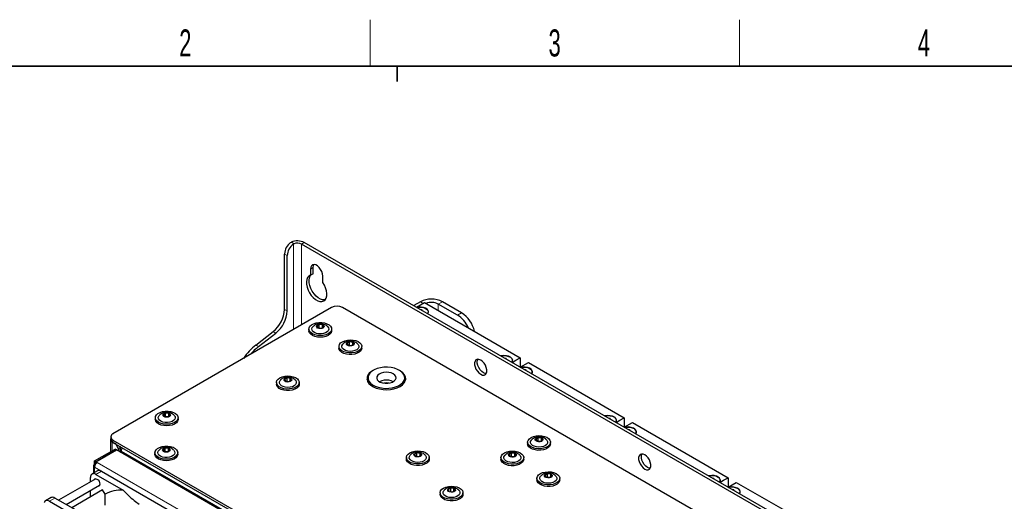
# Paper-space layout 'Blatt4' of a CAD drawing. Header units: millimetres. Extents: x 5 to 418, y 2 to 292.
# Tile 51 of 65: x 76 to 203, y 226 to 288. Entities that reach past the tile are written whole.
import ezdxf

# ---------------------------------------------------------------- set-up
doc = ezdxf.new("R2010")
doc.units = ezdxf.units.MM
doc.layers.add('SLD-0', color=7, linetype='Continuous')
doc.styles.add('SLDTEXTSTYLE1', font='TXT', dxfattribs={"width": 0.605})

psp = doc.layouts.new('Blatt4')

# ---------------------------------------------------------------- linework, layer by layer
at = {"color": 7, "linetype": 'Continuous', "lineweight": 25}
for p, q in [((111.21, 259.67), (111.31, 259.72)), ((111.66, 259.52), (111.57, 259.46)), ((180.16, 220.49), (112.63, 259.47)), ((180.51, 220.69), (112.98, 259.67)), ((110.42, 251.03), (110.42, 258.19)), ((110.77, 250.82), (110.77, 257.99)), ((113.78, 256.25), (113.78, 255.44)), ((114.13, 255.64), (114.13, 256.46)), ((114.13, 255.64), (113.78, 255.44)), ((115.37, 254.52), (115.37, 255.34)), ((116.52, 251.26), (88.25, 234.95)), ((174.85, 218.4), (117.93, 251.26)), ((128.01, 252.02), (127.13, 251.51)), ((127.48, 251.31), (128.54, 251.92)), ((128.17, 250.9), (128.19, 250.96)), ((132.78, 250.28), (130.31, 251.71)), ((133.31, 250.59), (130.84, 252.02)), ((113.58, 248.48), (113.58, 248.27)), ((114.89, 249.06), (114.62, 248.86)), ((114.62, 248.86), (114.78, 248.63)), ((114.78, 248.63), (115.21, 248.59)), ((114.85, 248.62), (114.89, 248.65)), ((115.32, 249.02), (114.89, 249.06)), ((114.89, 248.65), (114.89, 249.06)), ((114.89, 248.65), (115.25, 248.62)), ((114.9, 248.62), (114.89, 248.65)), ((115.21, 248.59), (115.48, 248.79)), ((115.48, 248.79), (115.32, 249.02)), ((115.32, 248.67), (115.32, 249.02)), ((116.53, 248.27), (116.53, 248.48)), ((106.71, 246.42), (108.96, 248.17)), ((107.06, 246.21), (109.31, 247.97)), ((117.46, 246.23), (117.46, 246.03)), ((118.82, 246.82), (118.52, 246.64)), ((118.52, 246.64), (118.64, 246.4)), ((118.64, 246.4), (119.05, 246.34)), ((118.77, 246.38), (118.82, 246.41)), ((119.24, 246.76), (118.82, 246.82)), ((118.82, 246.41), (118.82, 246.82)), ((118.82, 246.41), (119.11, 246.37)), ((118.83, 246.37), (118.82, 246.41)), ((119.05, 246.34), (119.36, 246.52)), ((119.36, 246.52), (119.24, 246.76)), ((119.24, 246.45), (119.24, 246.76)), ((120.41, 246.03), (120.41, 246.23)), ((139.05, 244.63), (139.06, 244.68)), ((140.91, 244.77), (140.91, 243.55)), ((140.91, 243.55), (141.97, 244.16)), ((141.61, 243.15), (141.62, 243.2)), ((110.75, 242.16), (110.44, 241.98)), ((110.44, 241.98), (110.56, 241.74)), ((111.16, 242.09), (110.75, 242.16)), ((110.75, 241.75), (110.75, 242.16)), ((111.28, 241.85), (111.16, 242.09)), ((111.16, 241.79), (111.16, 242.09)), ((121.21, 242.18), (121.21, 241.77)), ((125.96, 241.77), (125.96, 242.18)), ((109.39, 241.57), (109.39, 241.37)), ((110.56, 241.74), (110.98, 241.68)), ((110.69, 241.72), (110.75, 241.75)), ((110.75, 241.75), (111.03, 241.71)), ((110.75, 241.71), (110.75, 241.75)), ((110.98, 241.68), (111.28, 241.85)), ((112.34, 241.37), (112.34, 241.57)), ((121.21, 241.77), (121.23, 241.59)), ((93.72, 237.02), (93.72, 236.81)), ((95.04, 237.6), (94.77, 237.4)), ((94.77, 237.4), (94.93, 237.17)), ((94.93, 237.17), (95.36, 237.13)), ((95, 237.16), (95.04, 237.19)), ((95.47, 237.56), (95.04, 237.6)), ((95.04, 237.19), (95.04, 237.6)), ((95.04, 237.19), (95.39, 237.16)), ((95.05, 237.16), (95.04, 237.19)), ((95.36, 237.13), (95.63, 237.33)), ((95.63, 237.33), (95.47, 237.56)), ((95.47, 237.21), (95.47, 237.56)), ((96.67, 236.81), (96.67, 237.02)), ((152.48, 236.87), (152.49, 236.93)), ((154.35, 237.02), (154.35, 235.79)), ((154.35, 235.79), (155.41, 236.41)), ((87.96, 234.54), (87.96, 234.23)), ((143.22, 234.43), (142.92, 234.25)), ((142.92, 234.25), (143.03, 234.01)), ((143.64, 234.37), (143.22, 234.43)), ((143.22, 234.02), (143.22, 234.43)), ((143.75, 234.13), (143.64, 234.37)), ((143.64, 234.06), (143.64, 234.37)), ((155.04, 235.39), (155.06, 235.45)), ((87.91, 234.23), (87.91, 232.6)), ((88.6, 233.62), (88.16, 233.87)), ((88.25, 234.13), (145.17, 201.27)), ((88.25, 233.82), (145.17, 200.96)), ((88.96, 233.01), (88.6, 233.62)), ((89.22, 233.16), (88.96, 233.01)), ((88.96, 233.01), (88.96, 232.7)), ((89.13, 233.31), (89.22, 233.16)), ((89.22, 232.65), (89.22, 233.16)), ((94.98, 233.08), (94.72, 232.88)), ((95.41, 233.04), (94.98, 233.08)), ((94.98, 232.67), (94.98, 233.08)), ((95.57, 232.81), (95.41, 233.04)), ((95.41, 232.69), (95.41, 233.04)), ((141.86, 233.84), (141.86, 233.64)), ((143.03, 234.01), (143.45, 233.95)), ((143.17, 233.99), (143.22, 234.02)), ((143.22, 234.02), (143.5, 233.98)), ((143.23, 233.98), (143.22, 234.02)), ((143.45, 233.95), (143.75, 234.13)), ((144.81, 233.64), (144.81, 233.84)), ((85.86, 231.43), (88.52, 232.96)), ((86.04, 231.32), (88.69, 232.85)), ((88.71, 232.84), (86.06, 231.31)), ((88.69, 232.85), (88.52, 232.96)), ((88.69, 232.85), (88.69, 232.83)), ((122.97, 213.07), (88.71, 232.84)), ((89.31, 232.5), (89.31, 232.7)), ((93.67, 232.5), (93.67, 232.29)), ((94.72, 232.88), (94.88, 232.65)), ((94.88, 232.65), (95.31, 232.61)), ((94.95, 232.64), (94.98, 232.67)), ((94.98, 232.67), (95.34, 232.64)), ((94.99, 232.64), (94.98, 232.67)), ((95.31, 232.61), (95.57, 232.81)), ((96.62, 232.29), (96.62, 232.5)), ((126.18, 231.87), (126.18, 231.67)), ((127.54, 232.46), (127.24, 232.28)), ((127.24, 232.28), (127.35, 232.04)), ((127.35, 232.04), (127.77, 231.98)), ((127.49, 232.02), (127.54, 232.05)), ((127.96, 232.4), (127.54, 232.46)), ((127.54, 232.05), (127.54, 232.46)), ((127.54, 232.05), (127.82, 232.01)), ((127.55, 232.01), (127.54, 232.05)), ((127.77, 231.98), (128.07, 232.16)), ((128.07, 232.16), (127.96, 232.4)), ((127.96, 232.09), (127.96, 232.4)), ((129.13, 231.67), (129.13, 231.87)), ((138.41, 231.85), (138.41, 231.65)), ((139.77, 232.44), (139.47, 232.26)), ((139.47, 232.26), (139.58, 232.02)), ((139.58, 232.02), (140, 231.96)), ((139.72, 232), (139.77, 232.03)), ((140.19, 232.38), (139.77, 232.44)), ((139.77, 232.03), (139.77, 232.44)), ((139.77, 232.03), (140.06, 231.99)), ((139.78, 231.99), (139.77, 232.03)), ((140, 231.96), (140.31, 232.14)), ((140.31, 232.14), (140.19, 232.38)), ((140.19, 232.07), (140.19, 232.38)), ((141.36, 231.65), (141.36, 231.85)), ((85.72, 230.81), (85.72, 229.84)), ((86.04, 231.32), (85.86, 231.43)), ((85.86, 231.02), (85.86, 231.43)), ((85.97, 230.96), (85.86, 231.02)), ((86.04, 231.06), (86.04, 231.32)), ((86.06, 231.31), (86.22, 231.22)), ((86.06, 231.11), (86.06, 231.31)), ((86.06, 231.11), (86.07, 231.1)), ((85.33, 228.74), (85.33, 229.28)), ((86.25, 230.15), (85.54, 229.74)), ((86.04, 229.69), (89.57, 227.65)), ((86.75, 230.1), (101.6, 221.53)), ((143.06, 229.17), (143.06, 228.97)), ((144.42, 229.76), (144.12, 229.58)), ((144.12, 229.58), (144.23, 229.34)), ((144.23, 229.34), (144.65, 229.28)), ((144.37, 229.32), (144.42, 229.35)), ((144.84, 229.7), (144.42, 229.76)), ((144.42, 229.35), (144.42, 229.76)), ((144.42, 229.35), (144.7, 229.31)), ((144.43, 229.31), (144.42, 229.35)), ((144.65, 229.28), (144.96, 229.45)), ((144.96, 229.45), (144.84, 229.7)), ((144.84, 229.39), (144.84, 229.7)), ((146.01, 228.97), (146.01, 229.17)), ((165.92, 229.12), (165.93, 229.17)), ((167.78, 229.26), (167.78, 228.04)), ((86.02, 229.13), (81.21, 226.36)), ((82.21, 225.78), (86.52, 228.27)), ((131.91, 227.9), (131.6, 227.72)), ((132.32, 227.84), (131.91, 227.9)), ((131.91, 227.49), (131.91, 227.9)), ((167.78, 228.04), (168.84, 228.65)), ((80.24, 226.68), (79.53, 226.27)), ((83.78, 224.87), (80.74, 226.63)), ((86.9, 227.67), (82.92, 225.37)), ((85.33, 226.76), (85.33, 227.58)), ((87.22, 227.13), (86.9, 227.67)), ((87.22, 225.69), (87.22, 227.13)), ((130.55, 227.31), (130.55, 227.11)), ((131.6, 227.72), (131.72, 227.48)), ((131.72, 227.48), (132.14, 227.42)), ((131.85, 227.46), (131.91, 227.49)), ((131.91, 227.49), (132.19, 227.45)), ((131.91, 227.45), (131.91, 227.49)), ((132.14, 227.42), (132.44, 227.6)), ((132.44, 227.6), (132.32, 227.84)), ((132.32, 227.53), (132.32, 227.84)), ((133.5, 227.11), (133.5, 227.31)), ((168.48, 227.64), (168.49, 227.69)), ((80.03, 226.22), (94.88, 217.65))]:
    psp.add_line(p, q, dxfattribs=at)
at = {"color": 7, "linetype": 'Continuous', "lineweight": 18}
for p, q in [((111.31, 259.72), (111.66, 259.52)), ((111.57, 259.46), (111.57, 248.41)), ((112.63, 259.47), (112.98, 259.67)), ((112.63, 249.02), (112.63, 259.47)), ((110.77, 257.99), (110.42, 258.19)), ((114.13, 256.46), (113.78, 256.25)), ((110.42, 251.03), (110.77, 250.82)), ((128.36, 251.81), (128.01, 252.02)), ((128.07, 250.96), (128.14, 250.99)), ((128.1, 250.95), (128.15, 250.97)), ((128.14, 250.92), (128.15, 250.97)), ((128.19, 250.96), (128.2, 250.89)), ((128.21, 250.97), (128.23, 250.87)), ((128.36, 250.8), (128.46, 250.77)), ((130.31, 251.71), (130.84, 252.02)), ((130.31, 250.9), (130.31, 251.71)), ((128.45, 250.74), (128.45, 250.74)), ((128.45, 250.74), (128.45, 250.74)), ((132.78, 250.28), (133.31, 250.59)), ((109.31, 247.97), (108.96, 248.17)), ((107.06, 246.21), (106.71, 246.42)), ((138.94, 244.69), (139.01, 244.72)), ((138.97, 244.67), (139.02, 244.69)), ((139.01, 244.65), (139.02, 244.69)), ((139.06, 244.68), (139.07, 244.61)), ((139.08, 244.7), (139.1, 244.6)), ((139.23, 244.52), (139.34, 244.49)), ((139.32, 244.47), (139.33, 244.47)), ((139.33, 244.47), (139.33, 244.47)), ((141.5, 243.21), (141.57, 243.24)), ((141.53, 243.19), (141.59, 243.21)), ((141.57, 243.17), (141.59, 243.21)), ((141.62, 243.2), (141.63, 243.13)), ((141.65, 243.22), (141.66, 243.12)), ((141.8, 243.04), (141.9, 243.01)), ((141.89, 242.99), (141.89, 242.99)), ((141.89, 242.99), (141.89, 242.99)), ((152.37, 236.93), (152.44, 236.96)), ((152.41, 236.92), (152.46, 236.94)), ((152.45, 236.89), (152.46, 236.94)), ((152.49, 236.93), (152.51, 236.86)), ((152.52, 236.94), (152.53, 236.84)), ((152.67, 236.76), (152.77, 236.74)), ((152.76, 236.71), (152.76, 236.71)), ((152.76, 236.71), (152.76, 236.71)), ((154.94, 235.45), (155.01, 235.48)), ((154.97, 235.44), (155.02, 235.46)), ((155.01, 235.41), (155.02, 235.46)), ((155.06, 235.45), (155.07, 235.38)), ((155.08, 235.46), (155.1, 235.36)), ((155.23, 235.28), (155.33, 235.26)), ((155.32, 235.23), (155.32, 235.23)), ((155.32, 235.23), (155.32, 235.23)), ((88.17, 233.88), (88.16, 233.87)), ((88.16, 233.87), (88.16, 232.75)), ((88.25, 234.13), (88.25, 233.82)), ((89.22, 232.65), (89.13, 232.6)), ((144.11, 201.07), (89.31, 232.7)), ((119.81, 211.02), (85.86, 230.61)), ((85.86, 230.61), (85.86, 229.93)), ((120.16, 211.63), (86.22, 231.22)), ((86.75, 230.1), (86.04, 229.69)), ((165.81, 229.18), (165.88, 229.21)), ((165.84, 229.16), (165.89, 229.18)), ((165.88, 229.14), (165.89, 229.18)), ((165.93, 229.17), (165.94, 229.1)), ((165.95, 229.19), (165.97, 229.08)), ((166.1, 229.01), (166.21, 228.98)), ((166.19, 228.96), (166.2, 228.95)), ((166.2, 228.95), (166.2, 228.95)), ((80.74, 226.63), (80.03, 226.22)), ((168.37, 227.7), (168.44, 227.73)), ((168.4, 227.68), (168.46, 227.7)), ((168.44, 227.66), (168.46, 227.7)), ((168.49, 227.69), (168.5, 227.62)), ((168.52, 227.71), (168.53, 227.6)), ((168.67, 227.53), (168.77, 227.5)), ((168.76, 227.47), (168.76, 227.48)), ((168.76, 227.48), (168.76, 227.48))]:
    psp.add_line(p, q, dxfattribs=at)
at = {"color": 7, "linetype": 'Continuous', "lineweight": 25, "flags": 128}
for points in [[(115.37, 255.34), (115.34, 255.61), (115.24, 255.91), (115.09, 256.19), (114.9, 256.44), (114.69, 256.64), (114.46, 256.77), (114.24, 256.82), (114.05, 256.79), (113.9, 256.68), (113.81, 256.5), (113.78, 256.25)], [(114.13, 256.46), (114.16, 256.7), (114.22, 256.82)], [(113.78, 255.44), (113.57, 255.33), (113.4, 255.15), (113.3, 254.91), (113.25, 254.61), (113.26, 254.27), (113.34, 253.9), (113.47, 253.53), (113.66, 253.17), (113.89, 252.84), (114.15, 252.55), (114.43, 252.32), (114.72, 252.15), (115, 252.06), (115.26, 252.05), (115.49, 252.12), (115.67, 252.26), (115.81, 252.48), (115.88, 252.76), (115.9, 253.08), (115.85, 253.43), (115.74, 253.8), (115.58, 254.17), (115.37, 254.52)], [(115.67, 252.26), (115.61, 252.25), (115.35, 252.26), (115.07, 252.35), (114.78, 252.52), (114.5, 252.75), (114.24, 253.04), (114.01, 253.38), (113.83, 253.74), (113.69, 254.11), (113.62, 254.47), (113.6, 254.81), (113.65, 255.11), (113.76, 255.36), (113.87, 255.49)], [(128.93, 250.47), (128.97, 250.52), (129.03, 250.69), (128.99, 250.88), (128.86, 251.04), (128.66, 251.18), (128.39, 251.28), (128.08, 251.33), (127.77, 251.32), (127.53, 251.28)], [(127.54, 251.27), (127.62, 251.29), (127.92, 251.32), (128.24, 251.3), (128.52, 251.23), (128.76, 251.11), (128.93, 250.96), (129.01, 250.79), (129, 250.61), (128.92, 250.47)], [(128.54, 251.92), (135.47, 247.92), (140.91, 244.77)], [(114.5, 249.27), (114.86, 249.32), (115.23, 249.32), (115.59, 249.27), (115.91, 249.17), (116.18, 249.02), (116.38, 248.84), (116.5, 248.64), (116.52, 248.43), (116.45, 248.22), (116.3, 248.02), (116.06, 247.86), (115.77, 247.73), (115.42, 247.65), (115.06, 247.63), (114.69, 247.65), (114.34, 247.73), (114.04, 247.86), (113.81, 248.02), (113.65, 248.21), (113.58, 248.42), (113.6, 248.63), (113.71, 248.84), (113.91, 249.02), (114.18, 249.17), (114.5, 249.27)], [(116.53, 248.27), (116.52, 248.22), (116.45, 248.01), (116.3, 247.82), (116.06, 247.66), (115.77, 247.53), (115.42, 247.45), (115.06, 247.42), (114.69, 247.45), (114.34, 247.53), (114.04, 247.65), (113.81, 247.81), (113.65, 248.01), (113.58, 248.22), (113.58, 248.27)], [(116.02, 248.78), (116.12, 248.63), (116.15, 248.45), (116.09, 248.27), (115.95, 248.11), (115.73, 247.98), (115.46, 247.89), (115.15, 247.85), (114.84, 247.85), (114.55, 247.91), (114.29, 248.02), (114.1, 248.16), (113.98, 248.33), (113.95, 248.51), (114.01, 248.69), (114.08, 248.77)], [(114.86, 249.09), (115.06, 249.11), (115.25, 249.09), (115.41, 249.03), (115.51, 248.93), (115.55, 248.82), (115.51, 248.71), (115.4, 248.62), (115.24, 248.56), (115.04, 248.54), (114.85, 248.56), (114.69, 248.62), (114.59, 248.72), (114.55, 248.83), (114.59, 248.94), (114.7, 249.03), (114.86, 249.09)], [(118.55, 247.05), (118.91, 247.08), (119.28, 247.06), (119.63, 246.99), (119.93, 246.86), (120.17, 246.7), (120.33, 246.51), (120.41, 246.3), (120.39, 246.09), (120.28, 245.88), (120.09, 245.7), (119.83, 245.55), (119.51, 245.45), (119.15, 245.39), (118.78, 245.39), (118.42, 245.44), (118.09, 245.54), (117.82, 245.68), (117.62, 245.86), (117.5, 246.06), (117.47, 246.27), (117.53, 246.48), (117.68, 246.68), (117.91, 246.84), (118.21, 246.97), (118.55, 247.05)], [(120.41, 246.03), (120.39, 245.88), (120.28, 245.68), (120.09, 245.5), (119.83, 245.35), (119.51, 245.24), (119.15, 245.19), (118.78, 245.18), (118.42, 245.23), (118.09, 245.33), (117.82, 245.47), (117.62, 245.65), (117.5, 245.85), (117.46, 246.03)], [(119.91, 246.53), (119.95, 246.49), (120.03, 246.31), (120.03, 246.13), (119.93, 245.96), (119.76, 245.81), (119.52, 245.69), (119.23, 245.62), (118.92, 245.6), (118.61, 245.63), (118.33, 245.7), (118.1, 245.83), (117.93, 245.98), (117.85, 246.15), (117.85, 246.33), (117.95, 246.51), (117.97, 246.53)], [(118.81, 246.86), (119, 246.87), (119.19, 246.83), (119.33, 246.76), (119.42, 246.66), (119.44, 246.54), (119.37, 246.44), (119.25, 246.35), (119.07, 246.3), (118.88, 246.29), (118.69, 246.33), (118.54, 246.4), (118.46, 246.5), (118.44, 246.62), (118.5, 246.72), (118.63, 246.81), (118.81, 246.86)], [(135.79, 242.63), (136.01, 242.54), (136.22, 242.53), (136.39, 242.6), (136.51, 242.75), (136.57, 242.96), (136.57, 243.23), (136.51, 243.51), (136.39, 243.8), (136.22, 244.07), (136.01, 244.3), (135.79, 244.47), (135.56, 244.56), (135.36, 244.57), (135.18, 244.5), (135.06, 244.35), (135, 244.13), (135, 243.87), (135.06, 243.59), (135.18, 243.3), (135.36, 243.03), (135.56, 242.8), (135.79, 242.63)], [(136.14, 242.84), (135.92, 243), (135.71, 243.23), (135.54, 243.5), (135.42, 243.79), (135.35, 244.08), (135.35, 244.34), (135.42, 244.55), (135.43, 244.58)], [(139.8, 244.19), (139.88, 244.33), (139.89, 244.51), (139.81, 244.69), (139.64, 244.84), (139.4, 244.96), (139.11, 245.03), (138.8, 245.05), (138.48, 245.02), (138.4, 245)], [(138.41, 245), (138.49, 245.01), (138.8, 245.05), (139.11, 245.03), (139.39, 244.95), (139.63, 244.84), (139.8, 244.68), (139.88, 244.51), (139.87, 244.33), (139.79, 244.2)], [(139.85, 244.16), (140.33, 244.44), (140.91, 244.77)], [(124.2, 243.51), (123.74, 243.55), (123.28, 243.54), (122.82, 243.48), (122.4, 243.37), (122.02, 243.21), (121.7, 243.02), (121.46, 242.79), (121.29, 242.54), (121.22, 242.27), (121.23, 242), (121.34, 241.74), (121.53, 241.5), (121.8, 241.28), (122.14, 241.09), (122.54, 240.95), (122.97, 240.86), (123.43, 240.81), (123.9, 240.82), (124.35, 240.88), (124.78, 240.99), (125.15, 241.15), (125.47, 241.35), (125.72, 241.58), (125.88, 241.83), (125.96, 242.09), (125.94, 242.36), (125.84, 242.62), (125.65, 242.87), (125.37, 243.09), (125.03, 243.27), (124.64, 243.41), (124.2, 243.51)], [(142.37, 242.71), (142.4, 242.76), (142.46, 242.94), (142.42, 243.12), (142.3, 243.29), (142.09, 243.43), (141.82, 243.52), (141.52, 243.57), (141.2, 243.56), (140.96, 243.52)], [(140.97, 243.52), (141.05, 243.53), (141.36, 243.57), (141.67, 243.55), (141.96, 243.48), (142.19, 243.36), (142.36, 243.2), (142.44, 243.03), (142.43, 242.85), (142.36, 242.72)], [(141.97, 244.16), (148.9, 240.16), (154.35, 237.02)], [(110.47, 242.39), (110.83, 242.42), (111.2, 242.4), (111.55, 242.32), (111.85, 242.2), (112.09, 242.04), (112.25, 241.85), (112.33, 241.64), (112.31, 241.42), (112.21, 241.22), (112.01, 241.04), (111.75, 240.89), (111.43, 240.78), (111.07, 240.73), (110.7, 240.72), (110.34, 240.77), (110.01, 240.87), (109.74, 241.02), (109.54, 241.19), (109.42, 241.4), (109.39, 241.61), (109.45, 241.82), (109.6, 242.01), (109.83, 242.18), (110.13, 242.31), (110.47, 242.39)], [(110.73, 242.19), (110.92, 242.2), (111.11, 242.17), (111.25, 242.09), (111.34, 241.99), (111.36, 241.88), (111.3, 241.77), (111.17, 241.69), (110.99, 241.64), (110.8, 241.63), (110.61, 241.67), (110.47, 241.74), (110.38, 241.84), (110.36, 241.95), (110.43, 242.06), (110.55, 242.14), (110.73, 242.19)], [(121.87, 243.13), (121.66, 243), (121.39, 242.77), (121.21, 242.52), (121.11, 242.25), (121.09, 241.98), (121.17, 241.71), (121.34, 241.45), (121.59, 241.21), (121.91, 241.01), (122.29, 240.85), (122.71, 240.73), (123.17, 240.66), (123.65, 240.64), (124.12, 240.67), (124.57, 240.75), (124.99, 240.88), (125.36, 241.06), (125.36, 241.06)], [(121.1, 241.93), (121.15, 242.08), (121.21, 242.23)], [(123.91, 242.88), (123.57, 242.9), (123.24, 242.87), (122.93, 242.79), (122.67, 242.67), (122.47, 242.51), (122.36, 242.32), (122.34, 242.12), (122.42, 241.93), (122.58, 241.76), (122.81, 241.62), (123.1, 241.52), (123.43, 241.47), (123.77, 241.47), (124.1, 241.52), (124.39, 241.63), (124.62, 241.77), (124.77, 241.95), (124.84, 242.14), (124.81, 242.34), (124.69, 242.52), (124.49, 242.68), (124.23, 242.8), (123.91, 242.88)], [(125.36, 241.06), (125.66, 241.27), (125.89, 241.51), (126.03, 241.77), (126.09, 242.05), (126.05, 242.32), (125.93, 242.58), (125.72, 242.83), (125.44, 243.05), (125.31, 243.13)], [(125.96, 242.23), (126, 242.15), (126.07, 241.93)], [(136.5, 242.73), (136.36, 242.74), (136.14, 242.84)], [(112.34, 241.37), (112.31, 241.22), (112.21, 241.02), (112.01, 240.83), (111.75, 240.69), (111.43, 240.58), (111.07, 240.52), (110.7, 240.52), (110.34, 240.57), (110.01, 240.67), (109.74, 240.81), (109.54, 240.99), (109.42, 241.19), (109.39, 241.37)], [(111.83, 241.87), (111.87, 241.82), (111.95, 241.65), (111.95, 241.47), (111.85, 241.3), (111.68, 241.15), (111.44, 241.03), (111.15, 240.96), (110.84, 240.93), (110.53, 240.96), (110.25, 241.04), (110.02, 241.16), (109.85, 241.32), (109.77, 241.49), (109.77, 241.67), (109.87, 241.84), (109.89, 241.87)], [(124.47, 241.67), (124.23, 241.78), (123.91, 241.86)], [(125.94, 241.59), (125.96, 241.68), (125.96, 241.77)], [(96.67, 236.81), (96.67, 236.76), (96.6, 236.55), (96.45, 236.36), (96.21, 236.2), (95.91, 236.07), (95.57, 235.99), (95.2, 235.96), (94.84, 235.99), (94.49, 236.07), (94.19, 236.19), (93.96, 236.35), (93.8, 236.55), (93.73, 236.76), (93.72, 236.81)], [(94.65, 237.81), (95.01, 237.86), (95.38, 237.86), (95.74, 237.81), (96.06, 237.71), (96.33, 237.56), (96.53, 237.38), (96.65, 237.18), (96.67, 236.97), (96.6, 236.76), (96.45, 236.56), (96.21, 236.4), (95.91, 236.27), (95.57, 236.19), (95.2, 236.17), (94.84, 236.19), (94.49, 236.27), (94.19, 236.39), (93.96, 236.56), (93.8, 236.75), (93.73, 236.96), (93.75, 237.17), (93.86, 237.38), (94.06, 237.56), (94.33, 237.7), (94.65, 237.81)], [(96.17, 237.32), (96.27, 237.17), (96.3, 236.99), (96.24, 236.81), (96.09, 236.65), (95.88, 236.52), (95.61, 236.43), (95.3, 236.39), (94.99, 236.39), (94.69, 236.45), (94.44, 236.56), (94.25, 236.7), (94.13, 236.87), (94.1, 237.05), (94.16, 237.23), (94.22, 237.31)], [(95.01, 237.63), (95.2, 237.65), (95.39, 237.63), (95.56, 237.57), (95.66, 237.47), (95.7, 237.36), (95.66, 237.25), (95.55, 237.16), (95.38, 237.1), (95.19, 237.08), (95, 237.1), (94.84, 237.16), (94.73, 237.26), (94.7, 237.37), (94.74, 237.48), (94.85, 237.57), (95.01, 237.63)], [(153.24, 236.43), (153.31, 236.57), (153.33, 236.75), (153.24, 236.93), (153.08, 237.09), (152.84, 237.21), (152.55, 237.28), (152.23, 237.3), (151.92, 237.26), (151.83, 237.25)], [(151.84, 237.24), (151.92, 237.26), (152.23, 237.29), (152.54, 237.27), (152.83, 237.2), (153.07, 237.08), (153.23, 236.93), (153.31, 236.75), (153.3, 236.57), (153.23, 236.44)], [(153.29, 236.41), (153.76, 236.68), (154.35, 237.02)], [(155.8, 234.95), (155.84, 235), (155.9, 235.18), (155.86, 235.36), (155.73, 235.53), (155.53, 235.67), (155.26, 235.77), (154.95, 235.82), (154.64, 235.81), (154.4, 235.77)], [(154.41, 235.76), (154.49, 235.78), (154.79, 235.81), (155.11, 235.79), (155.39, 235.72), (155.63, 235.6), (155.8, 235.45), (155.88, 235.27), (155.87, 235.09), (155.79, 234.96)], [(155.41, 236.41), (162.34, 232.4), (167.78, 229.26)], [(142.94, 234.67), (143.31, 234.7), (143.68, 234.67), (144.02, 234.6), (144.32, 234.48), (144.57, 234.31), (144.73, 234.12), (144.8, 233.91), (144.79, 233.7), (144.68, 233.5), (144.49, 233.31), (144.22, 233.16), (143.9, 233.06), (143.55, 233), (143.18, 233), (142.82, 233.05), (142.49, 233.15), (142.21, 233.29), (142.01, 233.47), (141.89, 233.67), (141.86, 233.88), (141.92, 234.09), (142.08, 234.29), (142.31, 234.45), (142.6, 234.58), (142.94, 234.67)], [(143.2, 234.47), (143.4, 234.48), (143.58, 234.44), (143.73, 234.37), (143.82, 234.27), (143.83, 234.16), (143.77, 234.05), (143.64, 233.96), (143.47, 233.91), (143.27, 233.9), (143.09, 233.94), (142.94, 234.01), (142.85, 234.11), (142.84, 234.23), (142.9, 234.33), (143.03, 234.42), (143.2, 234.47)], [(94.6, 233.29), (94.95, 233.34), (95.32, 233.34), (95.68, 233.29), (96.01, 233.19), (96.28, 233.04), (96.48, 232.86), (96.59, 232.66), (96.62, 232.45), (96.55, 232.24), (96.39, 232.04), (96.16, 231.88), (95.86, 231.75), (95.52, 231.67), (95.15, 231.65), (94.78, 231.67), (94.44, 231.75), (94.14, 231.87), (93.9, 232.04), (93.74, 232.23), (93.67, 232.44), (93.69, 232.65), (93.81, 232.86), (94, 233.04), (94.27, 233.18), (94.6, 233.29)], [(94.96, 233.11), (95.15, 233.13), (95.34, 233.11), (95.5, 233.05), (95.61, 232.95), (95.64, 232.84), (95.6, 232.73), (95.49, 232.64), (95.33, 232.58), (95.14, 232.56), (94.95, 232.58), (94.79, 232.64), (94.68, 232.74), (94.65, 232.85), (94.69, 232.96), (94.8, 233.05), (94.96, 233.11)], [(144.81, 233.64), (144.79, 233.5), (144.68, 233.29), (144.49, 233.11), (144.22, 232.96), (143.9, 232.85), (143.55, 232.8), (143.18, 232.79), (142.82, 232.84), (142.49, 232.94), (142.21, 233.09), (142.01, 233.26), (141.89, 233.47), (141.86, 233.64)], [(144.3, 234.14), (144.34, 234.1), (144.43, 233.92), (144.42, 233.74), (144.33, 233.57), (144.15, 233.42), (143.91, 233.3), (143.63, 233.23), (143.32, 233.21), (143.01, 233.24), (142.72, 233.32), (142.49, 233.44), (142.33, 233.59), (142.24, 233.76), (142.25, 233.94), (142.34, 234.12), (142.36, 234.14)], [(89.25, 232.53), (89.24, 232.56), (89.22, 232.65)], [(96.62, 232.29), (96.62, 232.24), (96.55, 232.03), (96.39, 231.84), (96.16, 231.67), (95.86, 231.55), (95.52, 231.47), (95.15, 231.44), (94.78, 231.47), (94.44, 231.55), (94.14, 231.67), (93.9, 231.83), (93.74, 232.03), (93.67, 232.24), (93.67, 232.29)], [(96.11, 232.8), (96.21, 232.65), (96.24, 232.47), (96.18, 232.29), (96.04, 232.13), (95.83, 232), (95.55, 231.91), (95.25, 231.86), (94.94, 231.87), (94.64, 231.93), (94.39, 232.04), (94.19, 232.18), (94.08, 232.35), (94.05, 232.53), (94.11, 232.7), (94.17, 232.79)], [(127.26, 232.7), (127.63, 232.73), (128, 232.7), (128.34, 232.63), (128.64, 232.51), (128.89, 232.34), (129.05, 232.15), (129.12, 231.94), (129.11, 231.73), (129, 231.53), (128.81, 231.34), (128.54, 231.19), (128.22, 231.09), (127.86, 231.03), (127.5, 231.03), (127.14, 231.08), (126.81, 231.18), (126.53, 231.32), (126.33, 231.5), (126.21, 231.7), (126.18, 231.91), (126.24, 232.12), (126.4, 232.32), (126.63, 232.48), (126.92, 232.61), (127.26, 232.7)], [(128.62, 232.17), (128.66, 232.13), (128.75, 231.95), (128.74, 231.77), (128.65, 231.6), (128.47, 231.45), (128.23, 231.33), (127.95, 231.26), (127.64, 231.24), (127.33, 231.27), (127.04, 231.35), (126.81, 231.47), (126.65, 231.62), (126.56, 231.79), (126.57, 231.98), (126.66, 232.15), (126.68, 232.17)], [(127.52, 232.5), (127.72, 232.51), (127.9, 232.47), (128.05, 232.4), (128.14, 232.3), (128.15, 232.19), (128.09, 232.08), (127.96, 231.99), (127.79, 231.94), (127.59, 231.94), (127.41, 231.97), (127.26, 232.04), (127.17, 232.14), (127.16, 232.26), (127.22, 232.36), (127.35, 232.45), (127.52, 232.5)], [(139.5, 232.68), (139.86, 232.71), (140.23, 232.68), (140.57, 232.61), (140.88, 232.49), (141.12, 232.32), (141.28, 232.13), (141.36, 231.92), (141.34, 231.71), (141.23, 231.51), (141.04, 231.32), (140.78, 231.17), (140.45, 231.07), (140.1, 231.01), (139.73, 231.01), (139.37, 231.06), (139.04, 231.16), (138.77, 231.3), (138.56, 231.48), (138.44, 231.68), (138.41, 231.89), (138.48, 232.1), (138.63, 232.3), (138.86, 232.46), (139.15, 232.59), (139.5, 232.68)], [(140.86, 232.15), (140.9, 232.11), (140.98, 231.93), (140.97, 231.75), (140.88, 231.58), (140.71, 231.43), (140.47, 231.31), (140.18, 231.24), (139.87, 231.22), (139.56, 231.25), (139.28, 231.33), (139.04, 231.45), (138.88, 231.6), (138.8, 231.77), (138.8, 231.95), (138.89, 232.13), (138.92, 232.15)], [(139.75, 232.48), (139.95, 232.49), (140.13, 232.45), (140.28, 232.38), (140.37, 232.28), (140.38, 232.17), (140.32, 232.06), (140.19, 231.97), (140.02, 231.92), (139.83, 231.91), (139.64, 231.95), (139.49, 232.02), (139.41, 232.12), (139.39, 232.24), (139.45, 232.34), (139.58, 232.43), (139.75, 232.48)], [(157, 232.22), (156.78, 232.31), (156.57, 232.32), (156.4, 232.25), (156.28, 232.1), (156.21, 231.89), (156.21, 231.63), (156.28, 231.34), (156.4, 231.05), (156.57, 230.78), (156.78, 230.55), (157, 230.38), (157.22, 230.29), (157.43, 230.28), (157.6, 230.35), (157.72, 230.5), (157.79, 230.72), (157.79, 230.98), (157.72, 231.27), (157.6, 231.56), (157.43, 231.83), (157.22, 232.06), (157, 232.22)], [(157.35, 230.59), (157.13, 230.76), (156.92, 230.98), (156.75, 231.25), (156.63, 231.54), (156.57, 231.83), (156.57, 232.09), (156.63, 232.31), (156.64, 232.33)], [(129.13, 231.67), (129.11, 231.53), (129, 231.32), (128.81, 231.14), (128.54, 230.99), (128.22, 230.88), (127.86, 230.83), (127.5, 230.82), (127.14, 230.87), (126.81, 230.97), (126.53, 231.12), (126.33, 231.29), (126.21, 231.5), (126.18, 231.67)], [(141.36, 231.65), (141.34, 231.51), (141.23, 231.3), (141.04, 231.12), (140.78, 230.97), (140.45, 230.86), (140.1, 230.81), (139.73, 230.8), (139.37, 230.85), (139.04, 230.95), (138.77, 231.1), (138.56, 231.27), (138.44, 231.48), (138.41, 231.65)], [(157.71, 230.48), (157.58, 230.5), (157.35, 230.59)], [(144.14, 229.99), (144.51, 230.02), (144.88, 230), (145.22, 229.92), (145.53, 229.8), (145.77, 229.64), (145.93, 229.45), (146.01, 229.24), (145.99, 229.03), (145.88, 228.82), (145.69, 228.64), (145.42, 228.49), (145.1, 228.38), (144.75, 228.33), (144.38, 228.32), (144.02, 228.37), (143.69, 228.47), (143.42, 228.62), (143.21, 228.79), (143.09, 229), (143.06, 229.21), (143.13, 229.42), (143.28, 229.61), (143.51, 229.78), (143.8, 229.91), (144.14, 229.99)], [(145.51, 229.47), (145.54, 229.42), (145.63, 229.25), (145.62, 229.07), (145.53, 228.9), (145.36, 228.75), (145.12, 228.63), (144.83, 228.56), (144.52, 228.54), (144.21, 228.56), (143.93, 228.64), (143.69, 228.76), (143.53, 228.92), (143.45, 229.09), (143.45, 229.27), (143.54, 229.44), (143.57, 229.47)], [(144.4, 229.8), (144.6, 229.8), (144.78, 229.77), (144.93, 229.69), (145.02, 229.59), (145.03, 229.48), (144.97, 229.37), (144.84, 229.29), (144.67, 229.24), (144.47, 229.23), (144.29, 229.27), (144.14, 229.34), (144.05, 229.44), (144.04, 229.55), (144.1, 229.66), (144.23, 229.74), (144.4, 229.8)], [(166.67, 228.68), (166.75, 228.82), (166.76, 229), (166.68, 229.18), (166.51, 229.33), (166.27, 229.45), (165.98, 229.52), (165.67, 229.54), (165.35, 229.51), (165.27, 229.49)], [(165.28, 229.48), (165.36, 229.5), (165.67, 229.54), (165.98, 229.52), (166.26, 229.44), (166.5, 229.33), (166.67, 229.17), (166.75, 229), (166.74, 228.82), (166.66, 228.68)], [(166.72, 228.65), (167.2, 228.92), (167.78, 229.26)], [(85.82, 229.02), (85.9, 229.11), (86.03, 229.13), (86.17, 229.08), (86.32, 228.97), (86.44, 228.8), (86.52, 228.61), (86.55, 228.42)], [(86.55, 228.42), (86.52, 228.27), (86.44, 228.18), (86.32, 228.15)], [(131.63, 228.13), (131.99, 228.16), (132.36, 228.14), (132.71, 228.07), (133.01, 227.94), (133.25, 227.78), (133.42, 227.59), (133.49, 227.38), (133.47, 227.17), (133.37, 226.96), (133.17, 226.78), (132.91, 226.63), (132.59, 226.53), (132.23, 226.47), (131.86, 226.47), (131.5, 226.52), (131.17, 226.62), (130.9, 226.76), (130.7, 226.94), (130.58, 227.14), (130.55, 227.35), (130.61, 227.56), (130.76, 227.76), (130.99, 227.92), (131.29, 228.05), (131.63, 228.13)], [(131.89, 227.94), (132.08, 227.95), (132.27, 227.91), (132.42, 227.84), (132.5, 227.74), (132.52, 227.62), (132.46, 227.52), (132.33, 227.43), (132.15, 227.38), (131.96, 227.37), (131.77, 227.41), (131.63, 227.48), (131.54, 227.58), (131.52, 227.7), (131.59, 227.8), (131.71, 227.89), (131.89, 227.94)], [(146.01, 228.97), (145.99, 228.82), (145.88, 228.62), (145.69, 228.43), (145.42, 228.29), (145.1, 228.18), (144.75, 228.12), (144.38, 228.12), (144.02, 228.17), (143.69, 228.27), (143.42, 228.41), (143.21, 228.59), (143.09, 228.79), (143.06, 228.97)], [(169.24, 227.2), (169.27, 227.25), (169.33, 227.43), (169.29, 227.61), (169.17, 227.78), (168.96, 227.92), (168.69, 228.01), (168.39, 228.06), (168.07, 228.05), (167.83, 228.01)], [(167.84, 228), (167.92, 228.02), (168.23, 228.06), (168.54, 228.04), (168.83, 227.96), (169.06, 227.85), (169.23, 227.69), (169.31, 227.52), (169.3, 227.34), (169.23, 227.2)], [(168.84, 228.65), (175.77, 224.65), (181.22, 221.51)], [(133.5, 227.11), (133.47, 226.96), (133.37, 226.76), (133.17, 226.58), (132.91, 226.43), (132.59, 226.32), (132.23, 226.27), (131.86, 226.26), (131.5, 226.31), (131.17, 226.41), (130.9, 226.55), (130.7, 226.73), (130.58, 226.93), (130.55, 227.11)], [(132.99, 227.61), (133.03, 227.57), (133.11, 227.39), (133.11, 227.21), (133.01, 227.04), (132.84, 226.89), (132.6, 226.77), (132.31, 226.7), (132, 226.68), (131.69, 226.71), (131.41, 226.78), (131.18, 226.91), (131.01, 227.06), (130.93, 227.23), (130.93, 227.41), (131.03, 227.59), (131.05, 227.61)], [(80.03, 226.22), (79.89, 226.28), (79.76, 226.31), (79.64, 226.31), (79.53, 226.27), (79.44, 226.2), (79.38, 226.09), (79.37, 226.07)]]:
    psp.add_lwpolyline(points, dxfattribs=at)
at = {"color": 7, "linetype": 'Continuous', "lineweight": 25}
for centre, radius, start, end in [((112.09, 257.94), 1.94, 62.8262, 113.8588), ((112.36, 258.1), 1.94, 126.1377, 177.1778), ((112.71, 257.89), 1.94, 126.1377, 177.1778), ((112.09, 258.43), 1.17, 62.9057, 111.5471), ((129.42, 249.29), 3.07, 62.6097, 117.3903), ((106.51, 251.22), 3.91, 308.6908, 357.0927), ((106.87, 251.02), 3.91, 308.6908, 357.0927), ((117.22, 249.9), 1.54, 62.6097, 117.3903), ((129.41, 249.97), 1.96, 62.9536, 110.2498), ((130.79, 247.13), 3.73, 24.4009, 57.7311), ((131.16, 247.29), 3.94, 13.3485, 56.9505), ((111.42, 240.54), 7.53, 128.6639, 146.5036), ((111.47, 240.65), 7.1, 128.3677, 139.9903), ((123.58, 239.98), 1.91, 80.1414, 117.4391), ((123.59, 239.71), 1.8, 80.1124, 99.8876), ((88.29, 234.23), 0.378, 152.6263, 249.6921), ((88.41, 234.54), 0.437, 110.7834, 249.2166), ((88.46, 234.28), 0.503, 185.6948, 245.6253), ((90.24, 232.66), 0.926, 149.2412, 177.6573), ((85.94, 230.81), 0.218, 110.7834, 249.2166), ((86.63, 230.57), 0.768, 122.6055, 177.3945), ((85.76, 229.35), 0.437, 50.7967, 189.214), ((86.46, 229.69), 0.503, 54.3824, 114.3071), ((80.44, 226.22), 0.503, 54.3824, 114.3071), ((89.39, 222.94), 4.72, 87.7551, 117.4087)]:
    psp.add_arc(centre, radius, start, end, dxfattribs=at)
at = {"color": 7, "linetype": 'Continuous', "lineweight": 18}
for centre, radius, start, end in [((128.11, 250.96), 0.0452, 11.0172, 47.0888), ((128.21, 250.95), 0.0268, 91.1178, 153.1976), ((128.51, 250.74), 0.0589, 145.679, 172.7243), ((138.98, 244.68), 0.0452, 11.0172, 47.0888), ((139.08, 244.67), 0.0268, 91.1178, 153.1976), ((139.38, 244.46), 0.0589, 145.679, 172.7243), ((141.54, 243.2), 0.0452, 11.0172, 47.0888), ((141.65, 243.19), 0.0268, 91.1178, 153.1976), ((141.95, 242.98), 0.0589, 145.679, 172.7243), ((152.41, 236.93), 0.0452, 11.0172, 47.0888), ((152.52, 236.92), 0.0268, 91.1178, 153.1976), ((152.82, 236.7), 0.0589, 145.679, 172.7243), ((154.98, 235.45), 0.0452, 11.0172, 47.0888), ((155.08, 235.44), 0.0268, 91.1178, 153.1976), ((155.38, 235.22), 0.0589, 145.679, 172.7243), ((165.85, 229.17), 0.0452, 11.0172, 47.0888), ((165.95, 229.16), 0.0268, 91.1178, 153.1976), ((166.25, 228.95), 0.0589, 145.679, 172.7243), ((168.41, 227.69), 0.0452, 11.0172, 47.0888), ((168.52, 227.68), 0.0268, 91.1178, 153.1976), ((168.82, 227.47), 0.0589, 145.679, 172.7243)]:
    psp.add_arc(centre, radius, start, end, dxfattribs=at)
for points, knots in [([(128.14, 250.99), (128.14, 250.99), (128.15, 251), (128.16, 251), (128.17, 251), (128.19, 251), (128.2, 250.99), (128.2, 250.99), (128.21, 250.98), (128.21, 250.98), (128.21, 250.97)], [0, 0, 0, 0, 0.124991, 0.245739, 0.37336, 0.499954, 0.623626, 0.754179, 0.87335, 1, 1, 1, 1]), ([(128.15, 250.97), (128.15, 250.97), (128.16, 250.97), (128.16, 250.98), (128.17, 250.98), (128.18, 250.98), (128.18, 250.98)], [0, 0, 0, 0, 0.316397, 0.582074, 0.805336, 1, 1, 1, 1]), ([(128.18, 250.98), (128.18, 250.98), (128.18, 250.98), (128.19, 250.97), (128.19, 250.97), (128.19, 250.96), (128.19, 250.96)], [0, 0, 0, 0, 0.194664, 0.417926, 0.683603, 1, 1, 1, 1]), ([(139.01, 244.72), (139.01, 244.72), (139.02, 244.72), (139.03, 244.72), (139.04, 244.72), (139.06, 244.72), (139.07, 244.72), (139.08, 244.71), (139.08, 244.7), (139.08, 244.7), (139.08, 244.7)], [0, 0, 0, 0, 0.124991, 0.245739, 0.37336, 0.499954, 0.623626, 0.754179, 0.87335, 1, 1, 1, 1]), ([(139.02, 244.69), (139.03, 244.69), (139.03, 244.7), (139.04, 244.7), (139.04, 244.7), (139.05, 244.7), (139.05, 244.7)], [0, 0, 0, 0, 0.316397, 0.582074, 0.805336, 1, 1, 1, 1]), ([(139.05, 244.7), (139.05, 244.7), (139.05, 244.7), (139.06, 244.7), (139.06, 244.69), (139.06, 244.69), (139.06, 244.68)], [0, 0, 0, 0, 0.194664, 0.417926, 0.683603, 1, 1, 1, 1]), ([(141.57, 243.24), (141.58, 243.24), (141.58, 243.24), (141.6, 243.24), (141.61, 243.24), (141.62, 243.24), (141.63, 243.24), (141.64, 243.23), (141.64, 243.23), (141.65, 243.22), (141.65, 243.22)], [0, 0, 0, 0, 0.124991, 0.245739, 0.37336, 0.499954, 0.623626, 0.754179, 0.87335, 1, 1, 1, 1]), ([(141.59, 243.21), (141.59, 243.21), (141.59, 243.22), (141.6, 243.22), (141.61, 243.22), (141.61, 243.22), (141.61, 243.22)], [0, 0, 0, 0, 0.316397, 0.582074, 0.805336, 1, 1, 1, 1]), ([(141.61, 243.22), (141.61, 243.22), (141.62, 243.22), (141.62, 243.22), (141.62, 243.21), (141.62, 243.21), (141.62, 243.2)], [0, 0, 0, 0, 0.194664, 0.417926, 0.683603, 1, 1, 1, 1]), ([(152.44, 236.96), (152.45, 236.96), (152.46, 236.97), (152.47, 236.97), (152.48, 236.97), (152.49, 236.97), (152.5, 236.96), (152.51, 236.96), (152.52, 236.95), (152.52, 236.94), (152.52, 236.94)], [0, 0, 0, 0, 0.124991, 0.245739, 0.37336, 0.499954, 0.623626, 0.754179, 0.87335, 1, 1, 1, 1]), ([(152.46, 236.94), (152.46, 236.94), (152.46, 236.94), (152.47, 236.95), (152.48, 236.95), (152.48, 236.95), (152.48, 236.95)], [0, 0, 0, 0, 0.316397, 0.582074, 0.805336, 1, 1, 1, 1]), ([(152.48, 236.95), (152.49, 236.95), (152.49, 236.94), (152.49, 236.94), (152.49, 236.93), (152.49, 236.93), (152.49, 236.93)], [0, 0, 0, 0, 0.194664, 0.417926, 0.683603, 1, 1, 1, 1]), ([(155.01, 235.48), (155.01, 235.48), (155.02, 235.49), (155.03, 235.49), (155.04, 235.49), (155.06, 235.49), (155.07, 235.48), (155.07, 235.48), (155.08, 235.47), (155.08, 235.46), (155.08, 235.46)], [0, 0, 0, 0, 0.124991, 0.245739, 0.37336, 0.499954, 0.623626, 0.754179, 0.87335, 1, 1, 1, 1]), ([(155.02, 235.46), (155.02, 235.46), (155.03, 235.46), (155.03, 235.47), (155.04, 235.47), (155.05, 235.47), (155.05, 235.47)], [0, 0, 0, 0, 0.316397, 0.582074, 0.805336, 1, 1, 1, 1]), ([(155.05, 235.47), (155.05, 235.47), (155.05, 235.46), (155.06, 235.46), (155.06, 235.45), (155.06, 235.45), (155.06, 235.45)], [0, 0, 0, 0, 0.194664, 0.417926, 0.683603, 1, 1, 1, 1]), ([(165.88, 229.21), (165.88, 229.21), (165.89, 229.21), (165.9, 229.21), (165.91, 229.21), (165.93, 229.21), (165.94, 229.21), (165.95, 229.2), (165.95, 229.19), (165.95, 229.19), (165.95, 229.19)], [0, 0, 0, 0, 0.124991, 0.245739, 0.37336, 0.499954, 0.623626, 0.754179, 0.87335, 1, 1, 1, 1]), ([(165.89, 229.18), (165.9, 229.18), (165.9, 229.19), (165.91, 229.19), (165.91, 229.19), (165.92, 229.19), (165.92, 229.19)], [0, 0, 0, 0, 0.316397, 0.582074, 0.805336, 1, 1, 1, 1]), ([(165.92, 229.19), (165.92, 229.19), (165.92, 229.19), (165.93, 229.18), (165.93, 229.18), (165.93, 229.17), (165.93, 229.17)], [0, 0, 0, 0, 0.194664, 0.417926, 0.683603, 1, 1, 1, 1]), ([(168.44, 227.73), (168.45, 227.73), (168.45, 227.73), (168.47, 227.73), (168.48, 227.73), (168.49, 227.73), (168.5, 227.73), (168.51, 227.72), (168.51, 227.71), (168.52, 227.71), (168.52, 227.71)], [0, 0, 0, 0, 0.124991, 0.245739, 0.37336, 0.499954, 0.623626, 0.754179, 0.87335, 1, 1, 1, 1]), ([(168.46, 227.7), (168.46, 227.7), (168.46, 227.71), (168.47, 227.71), (168.48, 227.71), (168.48, 227.71), (168.48, 227.71)], [0, 0, 0, 0, 0.316397, 0.582074, 0.805336, 1, 1, 1, 1]), ([(168.48, 227.71), (168.48, 227.71), (168.49, 227.71), (168.49, 227.7), (168.49, 227.7), (168.49, 227.69), (168.49, 227.69)], [0, 0, 0, 0, 0.194664, 0.417926, 0.683603, 1, 1, 1, 1])]:
    psp.add_open_spline(points, degree=3, knots=knots, dxfattribs=at)
at = {"color": 7, "linetype": 'Continuous', "lineweight": 25}
for points, knots in [([(114.73, 249.15), (114.64, 249.12), (114.47, 249.07), (114.25, 248.94), (114.13, 248.82), (114.08, 248.77)], [0, 0, 0, 0, 0.339586, 0.714336, 1, 1, 1, 1]), ([(116.01, 248.78), (115.97, 248.82), (115.87, 248.93), (115.67, 249.05), (115.42, 249.14), (115.13, 249.19), (114.9, 249.18), (114.76, 249.15), (114.73, 249.15)], [0, 0, 0, 0, 0.122911, 0.305376, 0.495907, 0.70177, 0.927002, 1, 1, 1, 1]), ([(118.71, 246.92), (118.63, 246.9), (118.45, 246.87), (118.21, 246.74), (118.04, 246.63), (117.98, 246.54), (117.98, 246.54)], [0, 0, 0, 0, 0.291401, 0.633938, 0.961572, 1, 1, 1, 1]), ([(119.9, 246.54), (119.89, 246.55), (119.82, 246.63), (119.66, 246.74), (119.43, 246.86), (119.15, 246.93), (118.91, 246.95), (118.76, 246.93), (118.71, 246.92)], [0, 0, 0, 0, 0.047364, 0.242121, 0.441947, 0.655041, 0.887612, 1, 1, 1, 1]), ([(110.63, 242.26), (110.55, 242.24), (110.38, 242.2), (110.13, 242.08), (109.97, 241.96), (109.9, 241.88), (109.9, 241.87)], [0, 0, 0, 0, 0.2914014, 0.6339379, 0.9615724, 1, 1, 1, 1]), ([(111.82, 241.87), (111.81, 241.89), (111.74, 241.97), (111.58, 242.08), (111.35, 242.2), (111.08, 242.27), (110.83, 242.28), (110.68, 242.26), (110.63, 242.26)], [0, 0, 0, 0, 0.047364, 0.242121, 0.441947, 0.655041, 0.887612, 1, 1, 1, 1]), ([(94.87, 237.69), (94.79, 237.66), (94.62, 237.61), (94.4, 237.48), (94.28, 237.36), (94.23, 237.31)], [0, 0, 0, 0, 0.339586, 0.714336, 1, 1, 1, 1]), ([(96.16, 237.32), (96.12, 237.36), (96.02, 237.47), (95.82, 237.59), (95.57, 237.68), (95.28, 237.73), (95.04, 237.72), (94.91, 237.69), (94.87, 237.69)], [0, 0, 0, 0, 0.122911, 0.305376, 0.495907, 0.70177, 0.927002, 1, 1, 1, 1]), ([(143.11, 234.53), (143.03, 234.51), (142.85, 234.48), (142.61, 234.35), (142.44, 234.24), (142.38, 234.16), (142.37, 234.15)], [0, 0, 0, 0, 0.2914014, 0.6339379, 0.9615724, 1, 1, 1, 1]), ([(144.29, 234.15), (144.28, 234.16), (144.22, 234.24), (144.06, 234.36), (143.82, 234.47), (143.55, 234.54), (143.3, 234.56), (143.16, 234.54), (143.11, 234.53)], [0, 0, 0, 0, 0.047364, 0.242121, 0.441947, 0.655041, 0.887612, 1, 1, 1, 1]), ([(94.82, 233.17), (94.74, 233.14), (94.57, 233.09), (94.34, 232.96), (94.23, 232.84), (94.18, 232.79)], [0, 0, 0, 0, 0.339586, 0.714336, 1, 1, 1, 1]), ([(96.1, 232.8), (96.07, 232.84), (95.97, 232.94), (95.77, 233.07), (95.52, 233.16), (95.23, 233.21), (94.99, 233.2), (94.86, 233.17), (94.82, 233.17)], [0, 0, 0, 0, 0.122911, 0.305376, 0.495907, 0.70177, 0.927002, 1, 1, 1, 1]), ([(127.43, 232.56), (127.35, 232.55), (127.17, 232.51), (126.93, 232.38), (126.76, 232.27), (126.7, 232.19), (126.69, 232.18)], [0, 0, 0, 0, 0.291401, 0.633938, 0.961572, 1, 1, 1, 1]), ([(128.61, 232.18), (128.6, 232.19), (128.54, 232.27), (128.38, 232.39), (128.14, 232.5), (127.87, 232.57), (127.62, 232.59), (127.48, 232.57), (127.43, 232.56)], [0, 0, 0, 0, 0.047364, 0.242121, 0.441947, 0.655041, 0.887612, 1, 1, 1, 1]), ([(139.66, 232.54), (139.58, 232.52), (139.4, 232.49), (139.16, 232.36), (138.99, 232.25), (138.93, 232.17), (138.92, 232.16)], [0, 0, 0, 0, 0.291401, 0.633938, 0.961572, 1, 1, 1, 1]), ([(140.85, 232.16), (140.83, 232.17), (140.77, 232.25), (140.61, 232.37), (140.38, 232.48), (140.1, 232.55), (139.86, 232.57), (139.71, 232.55), (139.66, 232.54)], [0, 0, 0, 0, 0.047364, 0.242121, 0.441947, 0.655041, 0.887612, 1, 1, 1, 1]), ([(144.31, 229.86), (144.23, 229.84), (144.05, 229.8), (143.81, 229.68), (143.64, 229.56), (143.58, 229.48), (143.57, 229.47)], [0, 0, 0, 0, 0.291401, 0.633938, 0.961572, 1, 1, 1, 1]), ([(145.5, 229.47), (145.48, 229.49), (145.42, 229.57), (145.26, 229.68), (145.03, 229.8), (144.75, 229.87), (144.51, 229.88), (144.36, 229.86), (144.31, 229.86)], [0, 0, 0, 0, 0.047364, 0.242121, 0.441947, 0.655041, 0.887612, 1, 1, 1, 1]), ([(131.79, 228), (131.71, 227.98), (131.54, 227.95), (131.29, 227.82), (131.13, 227.71), (131.06, 227.62), (131.06, 227.62)], [0, 0, 0, 0, 0.291401, 0.633938, 0.961572, 1, 1, 1, 1]), ([(132.98, 227.62), (132.97, 227.63), (132.9, 227.71), (132.74, 227.82), (132.51, 227.94), (132.24, 228.01), (131.99, 228.03), (131.84, 228.01), (131.79, 228)], [0, 0, 0, 0, 0.047364, 0.242121, 0.441947, 0.655041, 0.887612, 1, 1, 1, 1]), ([(89.57, 227.65), (89.79, 227.42), (90.24, 226.96), (90.93, 226.35), (91.42, 225.99), (91.64, 225.83)], [0, 0, 0, 0, 0.3621864, 0.7257688, 1, 1, 1, 1])]:
    psp.add_open_spline(points, degree=3, knots=knots, dxfattribs=at)
at = {"layer": 'SLD-0', "lineweight": 18}
for p, q in [((121.5, 282.5), (121.5, 288.5)), ((169.25, 282.5), (169.25, 288.5))]:
    psp.add_line(p, q, dxfattribs=at)
at = {"layer": 'SLD-0', "lineweight": 35}
psp.add_line((408, 282.5), (26, 282.5), dxfattribs=at)
at = {"layer": 'SLD-0'}
for p, q in [((125, 280.5), (125, 282.5)), ((125, 282.5), (125, 280.5))]:
    psp.add_line(p, q, dxfattribs=at)

# ---------------------------------------------------------------- texts
at = {"layer": 'SLD-0', "char_height": 3.5, "attachment_point": 2, "style": 'SLDTEXTSTYLE1'}
for s, insert in [('2', (97.6, 287.24)), ('3', (145.35, 287.24)), ('4', (193.1, 287.24))]:
    psp.add_mtext(s, dxfattribs=dict(at, insert=insert))

doc.saveas('drawing.dxf')
